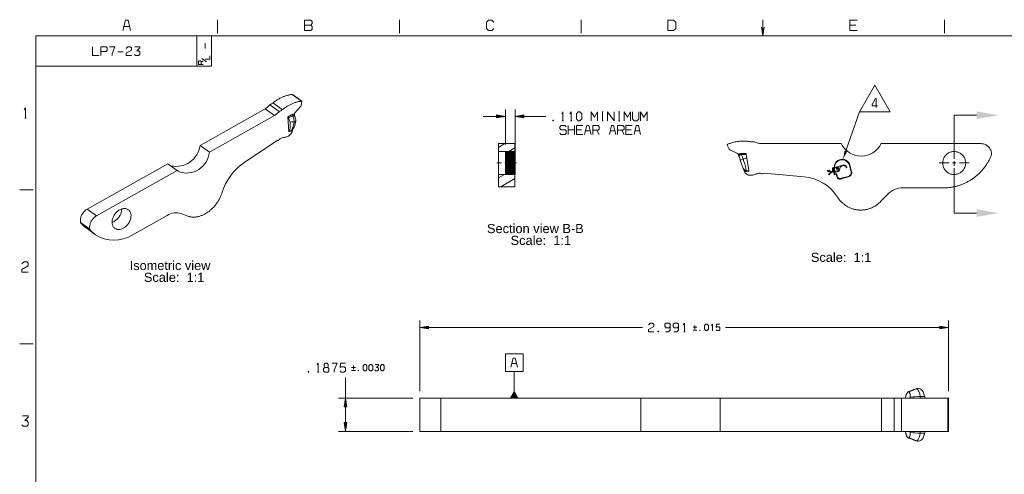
# Model space of a CAD drawing. Header units: inches. Extents: x 7.6 to 26, y -2.6 to 4.5.
# Tile 6 of 16: x 7.6 to 13.2, y 1.4 to 3.9. Entities that reach past the tile are written whole.
import ezdxf

# ---------------------------------------------------------------- set-up
doc = ezdxf.new("R2010")
doc.units = ezdxf.units.IN
doc.header["$MEASUREMENT"] = 0
doc.layers.get('0').update_dxf_attribs({"lineweight": 25})
doc.styles.add('PDF Monospace821BT-Roman', font='arial.ttf')

msp = doc.modelspace()

# ---------------------------------------------------------------- hatches: boundary and pattern name
for points in [[(13.0516, 3.3717), (13.1747, 3.3934), (13.0516, 3.4151), (13.0516, 3.3717), (13.0516, 3.3717), (13.0516, 3.3717)], [(10.3359, 3.3789), (10.3853, 3.3867), (10.3359, 3.3945), (10.3359, 3.3789), (10.3359, 3.3789), (10.3359, 3.3789)], [(10.4896, 3.3945), (10.4403, 3.3867), (10.4896, 3.3789), (10.4896, 3.3945), (10.4896, 3.3945), (10.4896, 3.3945)], [(12.3044, 3.1935), (12.2955, 3.1442), (12.3192, 3.1883), (12.3044, 3.1935), (12.3044, 3.1935), (12.3044, 3.1935)], [(13.0516, 2.8178), (13.1747, 2.8395), (13.0516, 2.8612), (13.0516, 2.8178), (13.0516, 2.8178), (13.0516, 2.8178)], [(9.9505, 2.2008), (9.9011, 2.193), (9.9505, 2.1852), (9.9505, 2.2008), (9.9505, 2.2008), (9.9505, 2.2008)], [(12.8426, 2.1852), (12.892, 2.193), (12.8426, 2.2008), (12.8426, 2.1852), (12.8426, 2.1852), (12.8426, 2.1852)], [(9.4892, 1.7432), (9.4814, 1.7926), (9.4735, 1.7432), (9.4892, 1.7432), (9.4892, 1.7432), (9.4892, 1.7432)], [(10.4605, 1.7926), (10.4355, 1.8358), (10.4105, 1.7926), (10.4605, 1.7926), (10.4605, 1.7926), (10.4605, 1.7926)], [(9.4735, 1.6544), (9.4814, 1.6051), (9.4892, 1.6544), (9.4735, 1.6544), (9.4735, 1.6544), (9.4735, 1.6544)]]:
    msp.add_hatch(color=7).paths.add_polyline_path(points)

# ---------------------------------------------------------------- linework, layer by layer
at = {"color": 7, "lineweight": 9}
for points in [[(8.2655, 3.8716), (8.2508, 3.9306), (8.237, 3.9306), (8.2223, 3.8716)], [(8.7565, 3.8573), (8.7565, 3.9328)], [(9.2494, 3.9031), (9.2848, 3.9031), (9.2926, 3.911), (9.2926, 3.9228), (9.2848, 3.9306), (9.2494, 3.9306), (9.2494, 3.8716), (9.2848, 3.8716), (9.2926, 3.8795), (9.2926, 3.8952), (9.2848, 3.9031)], [(9.7858, 3.8573), (9.7858, 3.9328)], [(10.3211, 3.9188), (10.3093, 3.9306), (10.2896, 3.9306), (10.2778, 3.9188), (10.2778, 3.8834), (10.2896, 3.8716), (10.3093, 3.8716), (10.3211, 3.8834)], [(10.8135, 3.8573), (10.8135, 3.9328)], [(11.8424, 3.9332), (11.8426, 3.8417)], [(12.3766, 3.9306), (12.3333, 3.9306), (12.3333, 3.8716), (12.3766, 3.8716)], [(12.3333, 3.9031), (12.3687, 3.9031)], [(12.869, 3.8573), (12.869, 3.9328)], [(8.2282, 3.8952), (8.2596, 3.8952)], [(11.8346, 3.891), (11.8426, 3.8417), (11.8503, 3.8911)], [(7.7292, 3.6698), (8.7224, 3.6698), (8.7224, 3.8417)], [(8.6408, 3.6698), (8.6408, 3.8417)], [(8.6867, 3.7696), (8.6867, 3.7996)], [(8.0502, 3.7806), (8.0502, 3.7306), (8.0869, 3.7306)], [(8.0969, 3.7539), (8.1269, 3.7539), (8.1335, 3.7606), (8.1335, 3.7739), (8.1269, 3.7806), (8.0969, 3.7806), (8.0969, 3.7306)], [(8.1469, 3.7806), (8.1769, 3.7806), (8.1602, 3.7406), (8.1602, 3.7306)], [(8.1935, 3.7506), (8.2235, 3.7506)], [(8.2402, 3.7706), (8.2502, 3.7806), (8.2635, 3.7806), (8.2702, 3.7739), (8.2702, 3.7606), (8.2402, 3.7439), (8.2402, 3.7306), (8.2702, 3.7306)], [(8.2869, 3.7373), (8.2935, 3.7306), (8.3102, 3.7306), (8.3169, 3.7373), (8.3169, 3.7506), (8.3102, 3.7573), (8.3002, 3.7573), (8.3169, 3.7739), (8.3169, 3.7806), (8.2902, 3.7806)], [(8.6764, 3.6799), (8.6492, 3.6799), (8.6492, 3.6963), (8.6528, 3.6999), (8.6601, 3.6999), (8.6637, 3.6963), (8.6637, 3.6799)], [(8.6637, 3.6927), (8.6764, 3.6999)], [(8.6953, 3.6947), (8.668, 3.7147)], [(8.6867, 3.7095), (8.7139, 3.7095), (8.7139, 3.7295)], [(9.1792, 3.5107), (9.2319, 3.4726)], [(9.0709, 3.4629), (9.1237, 3.4248)], [(12.4835, 3.4369), (12.4835, 3.4869), (12.4802, 3.4869), (12.4602, 3.4536), (12.4602, 3.4469), (12.4902, 3.4469)], [(7.6625, 3.4227), (7.6703, 3.4345), (7.6703, 3.3755)], [(9.1781, 3.3969), (9.1808, 3.398), (9.1835, 3.3986), (9.1863, 3.3987), (9.189, 3.3981), (9.1908, 3.3972), (9.1924, 3.396)], [(10.3853, 3.2273), (10.3853, 3.426)], [(10.4403, 3.1623), (10.4403, 3.426)], [(10.704, 3.4017), (10.7107, 3.4117), (10.7107, 3.3617)], [(10.7507, 3.4017), (10.7574, 3.4117), (10.7574, 3.3617)], [(10.8707, 3.3617), (10.8707, 3.4117), (10.889, 3.3817), (10.9074, 3.4117), (10.9074, 3.3617)], [(10.9324, 3.4117), (10.939, 3.4117)], [(10.9357, 3.3617), (10.9357, 3.4117)], [(10.964, 3.3617), (10.964, 3.4117), (11.0007, 3.3617), (11.0007, 3.4117)], [(11.0257, 3.4117), (11.0324, 3.4117)], [(11.029, 3.3617), (11.029, 3.4117)], [(11.0574, 3.3617), (11.0574, 3.4117), (11.0757, 3.3817), (11.094, 3.4117), (11.094, 3.3617)], [(11.104, 3.4117), (11.104, 3.3717), (11.114, 3.3617), (11.1307, 3.3617), (11.1407, 3.3717), (11.1407, 3.4117)], [(11.1507, 3.3617), (11.1507, 3.4117), (11.169, 3.3817), (11.1874, 3.4117), (11.1874, 3.3617)], [(12.3117, 3.1909), (12.3883, 3.4118)], [(7.6664, 3.3755), (7.6743, 3.3755)], [(9.1919, 3.3885), (9.1904, 3.3899), (9.1885, 3.3908), (9.1852, 3.391), (9.1817, 3.3898), (9.1799, 3.3923), (9.1781, 3.3969), (9.1737, 3.3946), (9.1694, 3.3922), (9.1651, 3.3898), (9.1609, 3.3873), (9.1567, 3.3848), (9.1556, 3.3842)], [(9.1996, 3.3598), (9.1994, 3.3592), (9.1976, 3.3575), (9.1943, 3.3564), (9.1899, 3.356), (9.1899, 3.3639), (9.1888, 3.3722), (9.1866, 3.3802), (9.1851, 3.3839), (9.1817, 3.3898), (9.1773, 3.3878), (9.1728, 3.3856), (9.1685, 3.3835), (9.164, 3.3812), (9.1596, 3.379), (9.1578, 3.378)], [(9.1614, 3.301), (9.1641, 3.3021), (9.1687, 3.3039), (9.1733, 3.3056), (9.1752, 3.3079), (9.1771, 3.3107), (9.1796, 3.3153), (9.1819, 3.3205), (9.1854, 3.3312), (9.1881, 3.343), (9.1899, 3.356), (9.185, 3.3557), (9.1801, 3.3553), (9.1752, 3.3548), (9.1703, 3.3543), (9.1671, 3.3539)], [(10.2603, 3.3867), (10.3359, 3.3867)], [(10.4896, 3.3867), (10.614, 3.3867)], [(10.7074, 3.3617), (10.714, 3.3617)], [(10.754, 3.3617), (10.7607, 3.3617)], [(10.9324, 3.3617), (10.939, 3.3617)], [(11.0257, 3.3617), (11.0324, 3.3617)], [(13.0516, 3.3934), (12.9247, 3.3934), (12.9247, 3.295), (12.9247, 3.146)], [(9.1805, 3.3114), (9.1818, 3.3106), (9.1799, 3.3081), (9.1767, 3.305), (9.1733, 3.303), (9.1724, 3.3026), (9.161, 3.2985)], [(9.1769, 3.3079), (9.1733, 3.3056), (9.1724, 3.3026)], [(10.6937, 3.2912), (10.7003, 3.2846), (10.7237, 3.2846), (10.7303, 3.2912), (10.7303, 3.3046), (10.7237, 3.3112), (10.7003, 3.3112), (10.6937, 3.3179), (10.6937, 3.3279), (10.7003, 3.3346), (10.7237, 3.3346), (10.7303, 3.3279)], [(10.7403, 3.2846), (10.7403, 3.3346)], [(10.7403, 3.3112), (10.777, 3.3112)], [(10.777, 3.3346), (10.777, 3.2846)], [(10.8237, 3.3346), (10.787, 3.3346), (10.787, 3.2846), (10.8237, 3.2846)], [(10.787, 3.3112), (10.817, 3.3112)], [(10.8703, 3.2846), (10.8578, 3.3346), (10.8462, 3.3346), (10.8337, 3.2846)], [(10.8387, 3.3046), (10.8653, 3.3046)], [(10.8803, 3.2846), (10.8803, 3.3346), (10.9103, 3.3346), (10.917, 3.3279), (10.917, 3.3146), (10.9103, 3.3079), (10.8803, 3.3079)], [(10.9037, 3.3079), (10.917, 3.2846)], [(11.0103, 3.2846), (10.9978, 3.3346), (10.9862, 3.3346), (10.9737, 3.2846)], [(10.9787, 3.3046), (11.0053, 3.3046)], [(11.0203, 3.2846), (11.0203, 3.3346), (11.0503, 3.3346), (11.057, 3.3279), (11.057, 3.3146), (11.0503, 3.3079), (11.0203, 3.3079)], [(11.0437, 3.3079), (11.057, 3.2846)], [(11.1037, 3.3346), (11.067, 3.3346), (11.067, 3.2846), (11.1037, 3.2846)], [(11.067, 3.3112), (11.097, 3.3112)], [(11.1503, 3.2846), (11.1378, 3.3346), (11.1262, 3.3346), (11.1137, 3.2846)], [(11.1187, 3.3046), (11.1453, 3.3046)], [(10.3459, 3.2113), (10.3822, 3.2323)], [(10.3853, 3.1366), (10.4366, 3.1879)], [(10.3853, 3.1437), (10.4295, 3.1879)], [(10.3853, 3.1507), (10.4224, 3.1879)], [(10.3853, 3.1578), (10.4153, 3.1879)], [(10.3853, 3.1649), (10.4083, 3.1879)], [(10.3853, 3.172), (10.4012, 3.1879)], [(10.3853, 3.179), (10.3942, 3.1879)], [(10.3853, 3.1861), (10.3871, 3.1879)], [(10.3853, 3.1879), (10.4403, 3.1879), (10.4403, 3.1229), (10.4403, 3.0579), (10.3853, 3.0579)], [(10.3853, 3.1296), (10.4403, 3.1846)], [(10.3853, 3.1225), (10.4403, 3.1775)], [(10.4053, 3.1879), (10.4396, 3.2077)], [(11.7476, 3.1771), (11.7427, 3.1773), (11.7378, 3.1774), (11.7328, 3.1774), (11.7279, 3.1773), (11.723, 3.1772), (11.7198, 3.1771), (11.715, 3.1762), (11.7106, 3.1741), (11.7069, 3.171), (11.7043, 3.1671)], [(11.7198, 3.1771), (11.7201, 3.171), (11.7163, 3.1702), (11.713, 3.1683), (11.7105, 3.1655), (11.7089, 3.1621), (11.7085, 3.1597), (11.7085, 3.1574), (11.7094, 3.1531)], [(12.9247, 3.1524), (12.9247, 3.2074)], [(10.3633, 3.1229), (10.3365, 3.1229)], [(10.4026, 3.1229), (10.3829, 3.1229)], [(10.3853, 3.1154), (10.4403, 3.1704)], [(10.3853, 3.1083), (10.4403, 3.1633)], [(10.3853, 3.1012), (10.4403, 3.1562)], [(10.3853, 3.0942), (10.4403, 3.1492)], [(10.3853, 3.0871), (10.4403, 3.1421)], [(10.3853, 3.0801), (10.4403, 3.1351)], [(10.3853, 3.073), (10.4403, 3.128)], [(10.3853, 3.0659), (10.4403, 3.1209)], [(10.4223, 3.1229), (10.449, 3.1229)], [(11.7485, 3.1715), (11.7435, 3.1716), (11.7386, 3.1716), (11.7337, 3.1715), (11.7287, 3.1714), (11.7239, 3.1712), (11.7201, 3.171), (11.7214, 3.1689), (11.7246, 3.1618), (11.7276, 3.1541), (11.7305, 3.1453), (11.7167, 3.1403), (11.7149, 3.1395), (11.7145, 3.1393), (11.7144, 3.1393)], [(11.7621, 3.081), (11.7482, 3.0792), (11.7463, 3.091), (11.7435, 3.1036), (11.7396, 3.1173), (11.7353, 3.1313), (11.7305, 3.1453), (11.7325, 3.1458), (11.7372, 3.1471), (11.742, 3.1482), (11.7468, 3.1494), (11.7517, 3.1504)], [(12.8952, 3.1229), (12.8402, 3.1229)], [(12.9346, 3.1229), (12.9149, 3.1229)], [(12.9247, 3.1328), (12.9247, 3.113)], [(12.9247, 3.1263), (12.9247, 3.1066)], [(12.9542, 3.1229), (13.0092, 3.1229)], [(10.3853, 3.0588), (10.4403, 3.1138)], [(10.3914, 3.0579), (10.4403, 3.1068)], [(10.3985, 3.0579), (10.4403, 3.0997)], [(10.4055, 3.0579), (10.4403, 3.0926)], [(10.4126, 3.0579), (10.4403, 3.0855)], [(10.4197, 3.0579), (10.4403, 3.0785)], [(10.4268, 3.0579), (10.4403, 3.0714)], [(10.4339, 3.0579), (10.4403, 3.0644)], [(11.7626, 3.0776), (11.749, 3.0749), (11.748, 3.0748), (11.7438, 3.075), (11.7395, 3.0764), (11.7367, 3.078), (11.7396, 3.0822), (11.7358, 3.0858), (11.734, 3.0878), (11.7316, 3.0921)], [(11.749, 3.0749), (11.7482, 3.0792), (11.7449, 3.0793), (11.7419, 3.0806), (11.7396, 3.0822)], [(12.2674, 3.0904), (12.2571, 3.0904)], [(12.2622, 3.0955), (12.2622, 3.0853)], [(12.318, 3.0971), (12.3132, 3.0971)], [(12.3156, 3.0996), (12.3156, 3.0947)], [(12.9247, 3.0934), (12.9247, 3.0384)], [(13.0516, 2.8395), (12.9247, 2.8395), (12.9247, 2.9379), (12.9247, 3.0869)], [(10.3459, 3.0381), (10.3802, 3.0579)], [(10.3597, 2.9883), (10.4396, 3.0345)], [(7.6379, 2.9712), (7.7135, 2.9712)], [(8.02, 2.8622), (8.0728, 2.8242)], [(7.982, 2.7873), (8.0348, 2.7493)], [(7.6507, 2.553), (7.6625, 2.5648), (7.6782, 2.5648), (7.6861, 2.5569), (7.6861, 2.5412), (7.6507, 2.5215), (7.6507, 2.5057), (7.6861, 2.5057)], [(9.9011, 1.8319), (9.9011, 2.2324)], [(12.892, 1.8319), (12.892, 2.2324)], [(9.9505, 2.193), (11.1617, 2.193)], [(11.1951, 2.208), (11.2051, 2.218), (11.2184, 2.218), (11.2251, 2.2114), (11.2251, 2.198), (11.1951, 2.1814), (11.1951, 2.168), (11.2251, 2.168)], [(11.2917, 2.168), (11.3084, 2.168), (11.3184, 2.178), (11.3184, 2.2114), (11.3117, 2.218), (11.2951, 2.218), (11.2884, 2.2114), (11.2884, 2.198), (11.2951, 2.1914), (11.3117, 2.1914), (11.3184, 2.198)], [(11.3384, 2.168), (11.3551, 2.168), (11.3651, 2.178), (11.3651, 2.2114), (11.3584, 2.218), (11.3417, 2.218), (11.3351, 2.2114), (11.3351, 2.198), (11.3417, 2.1914), (11.3584, 2.1914), (11.3651, 2.198)], [(11.3917, 2.208), (11.3984, 2.218), (11.3984, 2.168)], [(11.4474, 2.1942), (11.4684, 2.1942)], [(11.4474, 2.1778), (11.4684, 2.1778)], [(11.4579, 2.1837), (11.4579, 2.2047)], [(11.5524, 2.2035), (11.5571, 2.2105), (11.5571, 2.1755)], [(11.5547, 2.1755), (11.5594, 2.1755)], [(11.578, 2.1802), (11.5827, 2.1755), (11.5944, 2.1755), (11.599, 2.1802), (11.599, 2.1919), (11.5944, 2.1965), (11.5827, 2.1965), (11.578, 2.193), (11.5804, 2.2105), (11.599, 2.2105)], [(11.6314, 2.193), (12.8426, 2.193)], [(11.3951, 2.168), (11.4017, 2.168)], [(7.638, 2.1006), (7.7135, 2.1006)], [(10.4539, 1.9684), (10.4414, 2.0184), (10.4297, 2.0184), (10.4172, 1.9684)], [(9.3202, 1.9805), (9.3269, 1.9905), (9.3269, 1.9405)], [(9.3635, 1.9671), (9.3802, 1.9671), (9.3835, 1.9738), (9.3835, 1.9838), (9.3769, 1.9905), (9.3669, 1.9905), (9.3602, 1.9838), (9.3602, 1.9738), (9.3635, 1.9671), (9.3569, 1.9605), (9.3569, 1.9471), (9.3635, 1.9405), (9.3802, 1.9405), (9.3869, 1.9471), (9.3869, 1.9605), (9.3802, 1.9671)], [(9.4035, 1.9905), (9.4335, 1.9905), (9.4169, 1.9505), (9.4169, 1.9405)], [(9.4502, 1.9471), (9.4569, 1.9405), (9.4735, 1.9405), (9.4802, 1.9471), (9.4802, 1.9638), (9.4735, 1.9705), (9.4569, 1.9705), (9.4502, 1.9655), (9.4535, 1.9905), (9.4802, 1.9905)], [(9.5159, 1.9667), (9.5369, 1.9667)], [(9.5159, 1.9503), (9.5369, 1.9503)], [(9.5264, 1.9561), (9.5264, 1.9771)], [(9.6465, 1.9526), (9.6512, 1.948), (9.6628, 1.948), (9.6676, 1.9526), (9.6676, 1.9619), (9.6628, 1.9667), (9.6559, 1.9667), (9.6676, 1.9783), (9.6676, 1.983), (9.6489, 1.983)], [(10.4222, 1.9884), (10.4489, 1.9884)], [(9.3235, 1.9405), (9.3302, 1.9405)], [(9.4814, 1.7926), (9.4814, 1.9105)], [(10.4355, 1.7926), (10.4355, 1.9434)], [(12.6697, 1.8283), (12.6743, 1.8301), (12.6789, 1.8319), (12.6835, 1.8338), (12.688, 1.8356), (12.6926, 1.8375), (12.6971, 1.8394), (12.7017, 1.8412), (12.7062, 1.8431), (12.7108, 1.8451), (12.7118, 1.8455), (12.7069, 1.8453), (12.7025, 1.844)], [(12.7217, 1.8473), (12.7168, 1.847), (12.7121, 1.8456), (12.7118, 1.8455)], [(12.7334, 1.7926), (12.7333, 1.7926), (12.7333, 1.7926), (12.7332, 1.7932), (12.7328, 1.8024), (12.7294, 1.818), (12.7245, 1.8315), (12.7217, 1.8369), (12.7187, 1.8411), (12.7153, 1.8442), (12.7118, 1.8455)], [(9.8617, 1.7926), (9.442, 1.7926)], [(10.0211, 1.7926), (10.0211, 1.6051)], [(12.627, 1.7926), (12.627, 1.6051)], [(12.8886, 1.7926), (12.8886, 1.6051)], [(9.4814, 1.6544), (9.4814, 1.7432)], [(7.6507, 1.6421), (7.6585, 1.6342), (7.6782, 1.6342), (7.6861, 1.6421), (7.6861, 1.6578), (7.6782, 1.6657), (7.6664, 1.6657), (7.6861, 1.6854), (7.6861, 1.6932), (7.6546, 1.6932)], [(9.8617, 1.6051), (9.442, 1.6051)], [(12.7025, 1.5535), (12.7072, 1.5523), (12.7118, 1.5521), (12.7073, 1.5539), (12.7028, 1.5559), (12.6982, 1.5578), (12.6937, 1.5596), (12.6891, 1.5614), (12.6845, 1.5633), (12.68, 1.5652), (12.6754, 1.567), (12.6708, 1.5688), (12.6697, 1.5692)], [(12.7217, 1.5502), (12.7214, 1.5502), (12.7165, 1.5506), (12.7118, 1.5521), (12.7142, 1.5528), (12.7166, 1.5543), (12.7212, 1.5599), (12.7246, 1.5662), (12.7276, 1.5738), (12.7305, 1.584), (12.7328, 1.5951), (12.7328, 1.5975), (12.733, 1.6014), (12.7332, 1.6041), (12.7334, 1.6051)]]:
    msp.add_lwpolyline(points, dxfattribs=at)
for points in [[(11.3055, 3.8716), (11.337, 3.8716), (11.3489, 3.8834), (11.3489, 3.9188), (11.337, 3.9306), (11.3055, 3.9306)], [(15.9528, 3.8417), (7.7292, 3.8417), (7.7292, -1.3815), (15.9528, -1.3815)], [(12.3883, 3.4118), (12.562, 3.4118), (12.4752, 3.5622)], [(10.7874, 3.3717), (10.7974, 3.3617), (10.8074, 3.3617), (10.8174, 3.3717), (10.8174, 3.4017), (10.8074, 3.4117), (10.7974, 3.4117), (10.7874, 3.4017)], [(10.3359, 3.3789), (10.3853, 3.3867), (10.3359, 3.3945)], [(10.4896, 3.3945), (10.4403, 3.3867), (10.4896, 3.3789)], [(10.654, 3.3651), (10.654, 3.3617), (10.6574, 3.3617), (10.6574, 3.3651)], [(9.9505, 2.2008), (9.9011, 2.193), (9.9505, 2.1852)], [(11.4847, 2.1778), (11.4847, 2.1755), (11.4871, 2.1755), (11.4871, 2.1778)], [(11.5127, 2.1826), (11.5197, 2.1755), (11.5267, 2.1755), (11.5337, 2.1826), (11.5337, 2.2035), (11.5267, 2.2105), (11.5197, 2.2105), (11.5127, 2.2035)], [(12.8426, 2.1852), (12.892, 2.193), (12.8426, 2.2008)], [(11.2484, 2.1714), (11.2484, 2.168), (11.2517, 2.168), (11.2517, 2.1714)], [(10.3855, 1.9434), (10.4855, 1.9434), (10.4855, 2.0434), (10.3855, 2.0434)], [(9.5532, 1.9503), (9.5532, 1.948), (9.5555, 1.948), (9.5555, 1.9503)], [(9.5812, 1.955), (9.5882, 1.948), (9.5952, 1.948), (9.6022, 1.955), (9.6022, 1.976), (9.5952, 1.983), (9.5882, 1.983), (9.5812, 1.976)], [(9.6139, 1.955), (9.6209, 1.948), (9.6278, 1.948), (9.6349, 1.955), (9.6349, 1.976), (9.6278, 1.983), (9.6209, 1.983), (9.6139, 1.976)], [(9.6792, 1.955), (9.6862, 1.948), (9.6932, 1.948), (9.7002, 1.955), (9.7002, 1.976), (9.6932, 1.983), (9.6862, 1.983), (9.6792, 1.976)], [(9.2702, 1.9438), (9.2702, 1.9405), (9.2735, 1.9405), (9.2735, 1.9438)], [(9.4892, 1.7432), (9.4814, 1.7926), (9.4735, 1.7432)], [(9.4735, 1.6544), (9.4814, 1.6051), (9.4892, 1.6544)]]:
    msp.add_lwpolyline(points, close=True, dxfattribs=at)
at = {"color": 7, "lineweight": 20}
for points in [[(9.1924, 3.396), (9.1931, 3.4018), (9.1931, 3.4019), (9.1951, 3.406), (9.2269, 3.4426), (9.2294, 3.4467), (9.2307, 3.4507), (9.2337, 3.4703), (9.2331, 3.4723), (9.1803, 3.5104), (9.1792, 3.5107), (9.1752, 3.5102), (9.1712, 3.5096), (9.1671, 3.5088), (9.1631, 3.508), (9.1591, 3.5071), (9.155, 3.5061), (9.151, 3.505), (9.1469, 3.5038), (9.1428, 3.5025), (9.1387, 3.5011), (9.1346, 3.4996), (9.1306, 3.498), (9.1265, 3.4963), (9.1225, 3.4945), (9.1185, 3.4926), (9.1144, 3.4907), (9.1104, 3.4886), (9.1065, 3.4865), (9.1024, 3.4842), (9.0985, 3.4819), (9.0946, 3.4795), (9.0907, 3.4771), (9.0868, 3.4745), (9.0829, 3.4718), (9.0791, 3.4691), (9.0753, 3.4662), (9.0715, 3.4634), (9.0709, 3.4629), (9.0695, 3.4618), (9.0656, 3.4591), (9.0617, 3.4567), (9.0577, 3.4545), (9.0537, 3.4527), (9.0522, 3.451), (9.049, 3.4473), (9.0456, 3.4439), (9.0421, 3.4405), (9.0385, 3.4373), (9.0348, 3.4343), (9.031, 3.4314), (9.0271, 3.4288), (8.6582, 3.2212), (8.7109, 3.1832), (9.0799, 3.3907), (9.0837, 3.3934), (9.0875, 3.3962), (9.0912, 3.3992), (9.0949, 3.4024), (9.0983, 3.4058), (9.1017, 3.4093), (9.105, 3.4129), (9.1065, 3.4146), (9.1105, 3.4164), (9.1144, 3.4186), (9.1184, 3.421), (9.1222, 3.4237), (9.1237, 3.4248), (9.1243, 3.4253), (9.128, 3.4282), (9.1319, 3.431), (9.1357, 3.4337), (9.1395, 3.4364), (9.1434, 3.4389), (9.1473, 3.4414), (9.1512, 3.4439), (9.1552, 3.4462), (9.1592, 3.4484), (9.1632, 3.4505), (9.1672, 3.4526), (9.1712, 3.4546), (9.1753, 3.4564), (9.1793, 3.4582), (9.1833, 3.4599), (9.1874, 3.4615), (9.1915, 3.463), (9.1955, 3.4644), (9.1996, 3.4657), (9.2037, 3.4669), (9.2078, 3.468), (9.2118, 3.469), (9.2158, 3.4699), (9.2199, 3.4707), (9.2239, 3.4714), (9.2279, 3.4721), (9.2319, 3.4726), (9.2331, 3.4723)], [(9.0271, 3.4288), (9.0799, 3.3907)], [(9.0537, 3.4527), (9.1065, 3.4146)], [(9.161, 3.2985), (9.1556, 3.3842), (9.1569, 3.3796), (9.1578, 3.378), (9.1587, 3.3768), (9.1611, 3.3726), (9.1632, 3.3681), (9.1649, 3.3635), (9.1662, 3.3587), (9.1671, 3.3539), (9.1683, 3.3416), (9.1684, 3.3297), (9.1672, 3.3186), (9.1662, 3.3135), (9.1648, 3.3087), (9.1633, 3.3047), (9.1614, 3.301), (9.161, 3.2985)], [(9.1769, 3.3079), (9.1814, 3.3124), (9.1865, 3.3192), (9.1905, 3.3264), (9.1939, 3.3346), (9.1968, 3.344), (9.1989, 3.3544), (9.1996, 3.3598), (9.1999, 3.3665), (9.1987, 3.3744), (9.1966, 3.3807), (9.1935, 3.3864), (9.1919, 3.3885)], [(9.1924, 3.396), (9.1924, 3.3911), (9.1928, 3.3874)], [(10.4396, 3.1879), (10.4396, 3.1229), (10.4396, 3.0579), (10.4396, 2.9883), (10.3459, 2.9883), (10.3459, 3.0579), (10.3459, 3.1229), (10.3459, 3.1879)], [(10.3853, 3.1879), (10.3853, 3.0579)], [(11.7476, 3.1771), (11.7485, 3.1716), (11.7517, 3.1504), (11.7621, 3.081), (11.7626, 3.0776)], [(10.4396, 3.0579), (10.3459, 3.0579)], [(8.2666, 2.8357), (8.2656, 2.8396), (8.2643, 2.8432), (8.2627, 2.8466), (8.2608, 2.8498), (8.2587, 2.8527), (8.2563, 2.8553), (8.2537, 2.8578), (8.2521, 2.8589), (8.2492, 2.8608), (8.246, 2.8624), (8.2426, 2.8637), (8.2391, 2.8646), (8.2354, 2.8653), (8.2317, 2.8655), (8.2278, 2.8655), (8.2238, 2.8651), (8.2198, 2.8644), (8.2157, 2.8633), (8.2117, 2.8619), (8.2076, 2.8602), (8.2036, 2.8582), (8.1996, 2.8559), (8.1958, 2.8532), (8.192, 2.8504), (8.1883, 2.8473), (8.1849, 2.8439), (8.1815, 2.8403), (8.1784, 2.8366), (8.1755, 2.8326), (8.1728, 2.8285), (8.1703, 2.8243), (8.168, 2.82), (8.1661, 2.8155), (8.1644, 2.8111), (8.163, 2.8066), (8.1619, 2.8021), (8.1611, 2.7976), (8.1605, 2.7932), (8.1603, 2.7889), (8.1605, 2.7846), (8.1609, 2.7805), (8.1616, 2.7765), (8.1626, 2.7728), (8.164, 2.7692), (8.1655, 2.7657), (8.1674, 2.7626), (8.1696, 2.7596), (8.1719, 2.757), (8.1746, 2.7546), (8.176, 2.7535)], [(8.1603, 2.7873), (8.1644, 2.7888), (8.1685, 2.7905), (8.1725, 2.7926), (8.1765, 2.795), (8.1803, 2.7976), (8.184, 2.8005), (8.1876, 2.8037), (8.1911, 2.8071), (8.1944, 2.8107), (8.1975, 2.8145), (8.2004, 2.8185), (8.2031, 2.8226), (8.2055, 2.8269), (8.2077, 2.8312), (8.2096, 2.8356), (8.2113, 2.8401), (8.2126, 2.8446), (8.2137, 2.8491), (8.2144, 2.8535), (8.2149, 2.8579), (8.2151, 2.8623), (8.2151, 2.8631)], [(7.9825, 2.7854), (8.0353, 2.7473)], [(12.6778, 1.7926), (12.6776, 1.7926), (12.6774, 1.7928), (12.6769, 1.7937), (12.676, 1.7992), (12.6747, 1.8117), (12.6728, 1.8216), (12.6705, 1.8275), (12.6697, 1.8283), (12.6655, 1.8298), (12.6644, 1.8296), (12.669, 1.8312), (12.6736, 1.833), (12.6783, 1.8346), (12.6828, 1.8364), (12.6874, 1.8381), (12.692, 1.8399), (12.6966, 1.8417), (12.7012, 1.8435), (12.7025, 1.844), (12.7071, 1.8456), (12.7119, 1.8467), (12.7168, 1.8473), (12.7217, 1.8473), (12.7235, 1.8472), (12.7315, 1.8452), (12.738, 1.8416), (12.7437, 1.8364), (12.7492, 1.8283), (12.7535, 1.8172), (12.7562, 1.8035), (12.7577, 1.7989), (12.758, 1.7985), (12.7601, 1.7953), (12.7628, 1.7929), (12.7644, 1.7926)], [(11.1511, 1.7926), (11.1511, 1.6051)], [(11.6008, 1.7926), (11.6008, 1.6051)], [(12.5141, 1.7926), (12.5141, 1.6051)], [(12.5842, 1.7926), (12.5842, 1.6051)], [(12.6478, 1.6051), (12.648, 1.605), (12.6482, 1.6048), (12.6484, 1.6045), (12.6489, 1.6029), (12.6495, 1.6002), (12.6501, 1.5976), (12.6508, 1.5951), (12.6514, 1.5927), (12.652, 1.5904), (12.6527, 1.5882), (12.6533, 1.5862), (12.654, 1.5842), (12.6547, 1.5823), (12.6553, 1.5805), (12.656, 1.5789), (12.6567, 1.5773), (12.6574, 1.5759), (12.6581, 1.5746), (12.6589, 1.5734), (12.6596, 1.5723), (12.6603, 1.5713), (12.661, 1.5705), (12.6617, 1.5697), (12.6624, 1.5691), (12.6632, 1.5686), (12.6639, 1.5682), (12.6644, 1.568), (12.6688, 1.5685), (12.6697, 1.5692), (12.6705, 1.5701), (12.6728, 1.576), (12.6747, 1.5859), (12.676, 1.5984), (12.6769, 1.6039), (12.6774, 1.6047), (12.6776, 1.605), (12.6778, 1.6051)], [(12.7644, 1.6051), (12.7628, 1.6046), (12.7601, 1.6022), (12.758, 1.5991), (12.7562, 1.5946), (12.7562, 1.594), (12.7533, 1.5797), (12.7489, 1.5687), (12.7439, 1.5614), (12.738, 1.556), (12.7298, 1.5517), (12.7217, 1.5502), (12.7169, 1.5503), (12.7119, 1.5508), (12.7071, 1.5519), (12.7025, 1.5535), (12.698, 1.5553), (12.6934, 1.5571), (12.6888, 1.5589), (12.6842, 1.5607), (12.6796, 1.5624), (12.675, 1.5642), (12.6703, 1.5658), (12.6657, 1.5675), (12.6644, 1.568)]]:
    msp.add_lwpolyline(points, dxfattribs=at)
for points in [[(9.1821, 3.3132), (9.1818, 3.3106), (9.1815, 3.3085, -0.233813), (9.1585, 3.2753), (9.156, 3.274), (9.1519, 3.2722), (9.1478, 3.2706), (9.1438, 3.2693), (9.1397, 3.2682), (9.1357, 3.2674), (9.1317, 3.2669), (9.1277, 3.2662), (9.1236, 3.2651), (9.1196, 3.2635), (9.1155, 3.2614), (9.1117, 3.259), (9.1079, 3.2562), (9.1043, 3.253), (9.1023, 3.2509), (9.0985, 3.2509), (9.0944, 3.2494), (9.0928, 3.2485), (8.914, 3.1303, 0.16857), (8.781, 2.9523), (8.7806, 2.9511), (8.7791, 2.9466), (8.7775, 2.9421), (8.7758, 2.9377), (8.774, 2.9332), (8.772, 2.9288), (8.7699, 2.9244), (8.7677, 2.9201), (8.7655, 2.9157), (8.763, 2.9115), (8.7605, 2.9073), (8.758, 2.9031), (8.7553, 2.899), (8.7525, 2.895), (8.7496, 2.891), (8.7467, 2.8871), (8.7436, 2.8832), (8.7404, 2.8794), (8.7372, 2.8757), (8.7339, 2.8721), (8.7305, 2.8686), (8.7271, 2.8652), (8.7236, 2.8618), (8.72, 2.8586), (8.7164, 2.8554), (8.7127, 2.8524), (8.709, 2.8495), (8.7051, 2.8467), (8.7013, 2.8439), (8.6974, 2.8414), (8.6935, 2.8389), (8.6896, 2.8365), (8.6856, 2.8343), (8.6816, 2.8321), (8.6776, 2.8302), (8.6735, 2.8283), (8.6695, 2.8266), (8.6654, 2.8251), (8.6614, 2.8236), (8.6573, 2.8223), (8.6533, 2.8211), (8.6492, 2.8201), (8.6451, 2.8192), (8.6411, 2.8184), (8.6371, 2.8178), (8.6331, 2.8173), (8.6292, 2.8169), (8.6252, 2.8167), (8.6213, 2.8167), (8.6175, 2.8168), (8.6137, 2.817), (8.6099, 2.8173), (8.6062, 2.8179), (8.6026, 2.8185), (8.599, 2.8194), (8.5954, 2.8203), (8.5919, 2.8214), (8.5885, 2.8226), (8.5522, 2.8364, 0.222866), (8.4722, 2.8261), (8.2744, 2.7148, -0.280148), (8.0665, 2.7171)], [(8.5292, 3.081), (8.0728, 2.8242), (8.0688, 2.8217), (8.065, 2.819), (8.0612, 2.816), (8.0577, 2.8128), (8.0543, 2.8093), (8.0511, 2.8056), (8.0481, 2.8017), (8.0453, 2.7976), (8.0429, 2.7934), (8.0407, 2.7891), (8.0387, 2.7847), (8.0371, 2.7802), (8.0358, 2.7757), (8.0347, 2.7712), (8.0341, 2.7668), (8.0337, 2.7624), (8.0337, 2.7581), (8.034, 2.7539), (8.0346, 2.7499), (8.0348, 2.7493), (8.0353, 2.7473), (8.0375, 2.7445), (8.0399, 2.7418), (8.0422, 2.7391), (8.0446, 2.7364), (8.0471, 2.7339), (8.0496, 2.7314), (8.0522, 2.7289), (8.0549, 2.7265), (8.0575, 2.7242), (8.0603, 2.7219), (8.063, 2.7198), (8.0659, 2.7176), (8.0665, 2.7171), (8.0137, 2.7553), (8.0131, 2.7557), (8.0103, 2.7578), (8.0075, 2.7601), (8.0048, 2.7623), (8.0021, 2.7646), (7.9994, 2.767), (7.9969, 2.7694), (7.9944, 2.7719), (7.9919, 2.7745), (7.9894, 2.7771), (7.9871, 2.7798), (7.9848, 2.7826), (7.9825, 2.7854), (7.982, 2.7873), (7.9819, 2.788), (7.9812, 2.792), (7.981, 2.7962), (7.981, 2.8005), (7.9813, 2.8048), (7.982, 2.8093), (7.983, 2.8138), (7.9843, 2.8183), (7.986, 2.8228), (7.9879, 2.8271), (7.9901, 2.8315), (7.9926, 2.8357), (7.9953, 2.8398), (7.9983, 2.8437), (8.0016, 2.8474), (8.0049, 2.8509), (8.0085, 2.8542), (8.0122, 2.8571), (8.0161, 2.8598), (8.02, 2.8622), (8.4765, 3.119), (8.5292, 3.081), (8.5318, 3.0785), (8.5345, 3.0762), (8.5374, 3.074, 0.48864), (8.7109, 3.1832)], [(12.6644, 1.8296, 0.178314), (12.6489, 1.7946), (12.6484, 1.7931), (12.6482, 1.7927), (12.648, 1.7926), (12.6478, 1.7926)]]:
    msp.add_lwpolyline(points, format="xyb", dxfattribs=at)
for points in [[(10.3459, 3.1879), (10.4396, 3.1879), (10.4396, 3.2323), (10.3459, 3.2323)], [(12.8597, 3.1229), (12.8599, 3.118), (12.8604, 3.1131), (12.8614, 3.1082), (12.8626, 3.1035), (12.8643, 3.0989), (12.8663, 3.0944), (12.8686, 3.0901), (12.8712, 3.0859), (12.8742, 3.082), (12.8774, 3.0782), (12.881, 3.0748), (12.8847, 3.0717), (12.8887, 3.0688), (12.8929, 3.0662), (12.8973, 3.0639), (12.9018, 3.0621), (12.9065, 3.0605), (12.9112, 3.0593), (12.9161, 3.0585), (12.921, 3.058), (12.9259, 3.0579), (12.9308, 3.0582), (12.9357, 3.0588), (12.9405, 3.0598), (12.9452, 3.0612), (12.9498, 3.063), (12.9543, 3.065), (12.9586, 3.0674), (12.9627, 3.0701), (12.9665, 3.0732), (12.9702, 3.0764), (12.9735, 3.0801), (12.9767, 3.0839), (12.9794, 3.0879), (12.9819, 3.0921), (12.9841, 3.0966), (12.986, 3.1011), (12.9874, 3.1058), (12.9885, 3.1106), (12.9893, 3.1155), (12.9896, 3.1204), (12.9896, 3.1253), (12.9893, 3.1302), (12.9885, 3.1351), (12.9874, 3.1398), (12.986, 3.1446), (12.9842, 3.1491), (12.982, 3.1535), (12.9796, 3.1578), (12.9767, 3.1619), (12.9737, 3.1657), (12.9703, 3.1692), (12.9667, 3.1726), (12.9628, 3.1756), (12.9587, 3.1783), (12.9544, 3.1807), (12.9499, 3.1828), (12.9453, 3.1846), (12.9406, 3.1859), (12.9358, 3.1869), (12.931, 3.1876), (12.926, 3.1879), (12.9211, 3.1878), (12.9162, 3.1873), (12.9114, 3.1865), (12.9066, 3.1853), (12.9019, 3.1838), (12.8974, 3.1819), (12.893, 3.1796), (12.8888, 3.1771), (12.8848, 3.1742), (12.881, 3.1711), (12.8776, 3.1676), (12.8743, 3.1639), (12.8713, 3.16), (12.8687, 3.1559), (12.8663, 3.1515), (12.8644, 3.1471), (12.8627, 3.1424), (12.8614, 3.1377), (12.8605, 3.1328), (12.8599, 3.128), (12.8597, 3.123)], [(12.2157, 3.0769), (12.2281, 3.0719), (12.2209, 3.0655), (12.2237, 3.063), (12.2351, 3.0738), (12.2174, 3.0798), (12.2187, 3.0823), (12.2062, 3.0812), (12.2139, 3.0738)], [(12.2454, 3.0735), (12.2413, 3.0745), (12.2408, 3.0748), (12.2405, 3.0907), (12.242, 3.0922), (12.2449, 3.093)], [(12.2724, 3.0844), (12.2725, 3.0832), (12.2699, 3.0801), (12.2485, 3.0744), (12.248, 3.0938), (12.265, 3.0984), (12.2662, 3.0985), (12.2693, 3.0959)], [(12.266, 3.0914), (12.263, 3.0942), (12.2591, 3.0927), (12.2587, 3.0885), (12.2624, 3.0864), (12.2658, 3.0888)], [(12.2173, 3.0571), (12.2148, 3.0598), (12.2129, 3.0581), (12.2154, 3.0553)], [(12.2214, 3.0609), (12.2189, 3.0635), (12.216, 3.061), (12.2188, 3.0585)], [(10.0211, 1.6051), (9.9011, 1.6051), (9.9011, 1.7926), (10.0211, 1.7926), (11.1511, 1.7926), (11.6008, 1.7926), (12.5141, 1.7926), (12.5842, 1.7926), (12.627, 1.7926), (12.8886, 1.7926), (12.892, 1.7926), (12.892, 1.6051), (12.8886, 1.6051), (12.627, 1.6051), (12.5842, 1.6051), (12.5141, 1.6051), (11.6008, 1.6051), (11.1511, 1.6051)]]:
    msp.add_lwpolyline(points, close=True, dxfattribs=at)
for points in [[(12.511, 3.2323, -0.625839), (12.2861, 3.2323), (11.8294, 3.2323), (11.8272, 3.2325), (11.8224, 3.2331), (11.8175, 3.2341), (11.8128, 3.2352), (11.808, 3.2367), (11.8034, 3.2383), (11.7989, 3.2402), (11.7944, 3.2423), (11.7926, 3.2421), (11.7877, 3.2417), (11.7828, 3.2417), (11.7778, 3.2421), (11.773, 3.2428), (11.7681, 3.2437), (11.7633, 3.2446), (11.7584, 3.2452), (11.7535, 3.2457), (11.7486, 3.2462), (11.7437, 3.2466), (11.7388, 3.2468), (11.7339, 3.2469), (11.729, 3.2469), (11.724, 3.2469), (11.7192, 3.2467), (11.7142, 3.2463), (11.7093, 3.2459), (11.7044, 3.2453), (11.6996, 3.2447), (11.6947, 3.2439), (11.6899, 3.243), (11.685, 3.2421), (11.6802, 3.241), (11.6754, 3.2398), (11.6707, 3.2385), (11.666, 3.2371), (11.6613, 3.2356), (11.6567, 3.2339), (11.652, 3.2323), (11.6475, 3.2304), (11.6429, 3.2285), (11.6421, 3.2282), (11.6405, 3.2248), (11.6407, 3.2245), (11.6488, 3.2043), (11.6515, 3.2003), (11.6551, 3.1977), (11.6989, 3.1767), (11.6991, 3.1767), (11.7021, 3.1732), (11.7043, 3.1671), (11.7094, 3.1531), (11.7144, 3.1393), (11.7316, 3.0921), (11.7367, 3.078), (11.7376, 3.0757, 0.322386), (11.771, 3.0531), (11.7759, 3.0535), (11.7808, 3.054), (11.7856, 3.0549), (11.7903, 3.0561), (11.7951, 3.0576), (11.7996, 3.0593), (11.8025, 3.0605), (11.8051, 3.0617), (11.8099, 3.0632), (11.8146, 3.0642), (11.8195, 3.0646), (11.8244, 3.0646), (11.8293, 3.064), (11.8341, 3.0628), (11.8387, 3.0612), (11.8404, 3.0623), (11.8449, 3.0642), (11.8498, 3.0645), (12.0753, 3.0448, -0.234077), (12.2651, 2.9291), (12.2678, 2.9249), (12.2705, 2.9209), (12.2735, 2.9169), (12.2766, 2.9131), (12.2798, 2.9094), (12.283, 2.9057), (12.2865, 2.9022), (12.29, 2.8987), (12.2937, 2.8955), (12.2974, 2.8923), (12.3012, 2.8892), (12.3052, 2.8862), (12.3092, 2.8834), (12.3133, 2.8807), (12.3176, 2.8782), (12.3218, 2.8757), (12.3262, 2.8735), (12.3306, 2.8713), (12.3351, 2.8693), (12.3396, 2.8674), (12.3442, 2.8657), (12.3489, 2.8641), (12.3536, 2.8627), (12.3584, 2.8614), (12.3632, 2.8603), (12.368, 2.8593), (12.3728, 2.8585), (12.3777, 2.8578), (12.3826, 2.8573), (12.3875, 2.857), (12.3924, 2.8568), (12.3974, 2.8567), (12.4023, 2.8569), (12.4072, 2.8571), (12.4121, 2.8576), (12.417, 2.8581), (12.4219, 2.8589), (12.4267, 2.8598), (12.4315, 2.8608), (12.4362, 2.862), (12.441, 2.8633), (12.4457, 2.8648), (12.4503, 2.8665), (12.4549, 2.8683), (12.4594, 2.8702), (12.4639, 2.8723), (12.4683, 2.8745), (12.4726, 2.8769), (12.4768, 2.8794), (12.481, 2.882), (12.4851, 2.8848), (12.489, 2.8876), (12.493, 2.8907), (12.4967, 2.8938), (12.5004, 2.8971), (12.504, 2.9004), (12.5075, 2.9039), (12.5085, 2.9049), (12.5451, 2.9434, -0.205183), (12.6356, 2.9823), (12.8806, 2.9823), (12.8855, 2.9826), (12.8904, 2.983), (12.8953, 2.9835), (12.9002, 2.9841), (12.9051, 2.9848), (12.9099, 2.9855), (12.9148, 2.9864), (12.9196, 2.9873), (12.9244, 2.9883), (12.9292, 2.9894), (12.934, 2.9905), (12.9387, 2.9918), (12.9435, 2.9931), (12.9483, 2.9945), (12.9529, 2.996), (12.9576, 2.9976), (12.9622, 2.9992), (12.9669, 3.0009), (12.9715, 3.0027), (12.976, 3.0046), (12.9805, 3.0064), (12.985, 3.0085), (12.9894, 3.0106), (12.9939, 3.0128), (12.9983, 3.015), (13.0026, 3.0173), (13.0069, 3.0197), (13.0111, 3.0222), (13.0153, 3.0247), (13.0195, 3.0273), (13.0237, 3.03), (13.0278, 3.0328), (13.0318, 3.0355), (13.0358, 3.0384), (13.0397, 3.0414), (13.0436, 3.0444), (13.0474, 3.0475), (13.0512, 3.0506), (13.055, 3.0538), (13.0587, 3.0571), (13.0623, 3.0604), (13.0658, 3.0638), (13.0694, 3.0672), (13.0728, 3.0707), (13.0762, 3.0743), (13.0796, 3.0779), (13.0828, 3.0816), (13.086, 3.0853), (13.0892, 3.0891), (13.0923, 3.093), (13.0953, 3.0969), (13.0983, 3.1007), (13.1011, 3.1048), (13.104, 3.1088), (13.1067, 3.1129), (13.1094, 3.117), (13.1119, 3.1212), (13.1145, 3.1254), (13.1169, 3.1296), (13.1194, 3.1339), (13.1217, 3.1383), (13.1239, 3.1427), (13.1261, 3.1471), (13.1282, 3.1515), (13.1303, 3.156), (13.1322, 3.1605), (13.1341, 3.1651), (13.1359, 3.1696), (13.1359, 3.1698), (13.136, 3.1723), (13.1358, 3.1771), (13.1351, 3.1821), (13.1342, 3.1869), (13.1328, 3.1916), (13.131, 3.1962), (13.1288, 3.2006), (13.1263, 3.2048), (13.1235, 3.2088), (13.1203, 3.2126), (13.1169, 3.2161), (13.1132, 3.2193), (13.1092, 3.2222), (13.105, 3.2248), (13.1006, 3.2269), (13.096, 3.2288), (13.0913, 3.2303), (13.0865, 3.2313), (13.0817, 3.232), (13.0767, 3.2323), (13.076, 3.2323)], [(12.3326, 3.1172), (12.344, 3.0748), (12.3448, 3.0702), (12.3446, 3.0653), (12.3435, 3.0605), (12.3415, 3.056), (12.3387, 3.0521), (12.3351, 3.0487), (12.331, 3.0461), (12.3264, 3.0444), (12.2856, 3.0335), (12.2828, 3.0323), (12.2779, 3.0315), (12.2731, 3.0322), (12.2687, 3.0342), (12.2649, 3.0373), (12.2623, 3.0414), (12.2609, 3.0461), (12.2574, 3.0593), (12.2464, 3.0564), (12.2455, 3.0669), (12.2376, 3.0707), (12.2365, 3.0748), (12.237, 3.0945), (12.2381, 3.0955), (12.2447, 3.0973, -0.8227)], [(12.3296, 3.1162), (12.341, 3.074), (12.3417, 3.0694), (12.3413, 3.0644), (12.3399, 3.0598), (12.3375, 3.0555), (12.3342, 3.0519), (12.3301, 3.0492), (12.3256, 3.0474), (12.2844, 3.0364), (12.2808, 3.035), (12.2759, 3.0348), (12.2713, 3.0362), (12.2674, 3.0392), (12.2649, 3.0433), (12.2596, 3.0631), (12.2492, 3.0603), (12.2485, 3.07), (12.2678, 3.0751), (12.2688, 3.0755), (12.2733, 3.0778), (12.276, 3.0814), (12.276, 3.0817), (12.2787, 3.0988), (12.2791, 3.1002), (12.2825, 3.103), (12.3016, 3.1082), (12.3046, 3.1076), (12.3089, 3.1052), (12.312, 3.1015), (12.3137, 3.097), (12.3158, 3.0953), (12.3175, 3.0973), (12.3174, 3.0976), (12.316, 3.1023), (12.3133, 3.1064), (12.3096, 3.1095), (12.3051, 3.1114), (12.3003, 3.1121), (12.2999, 3.1121), (12.2478, 3.0981, -0.813063)]]:
    msp.add_lwpolyline(points, format="xyb", close=True, dxfattribs=at)
at = {"color": 7, "lineweight": 9}
for points in [[(12.7562, 1.8035), (12.7562, 1.8034), (12.756, 1.8033), (12.7558, 1.8031), (12.7549, 1.8029), (12.7519, 1.8026), (12.7328, 1.8024, 0.005904), (12.676, 1.7992)], [(12.676, 1.5984, 0.006304), (12.7328, 1.5951), (12.7487, 1.5951), (12.7541, 1.5948), (12.7555, 1.5945), (12.756, 1.5944), (12.7561, 1.5942), (12.7562, 1.594)]]:
    msp.add_lwpolyline(points, format="xyb", dxfattribs=at)
at = {"color": 7, "lineweight": 20}
msp.add_arc((8.5226, 3.2404), 0.1369, 257.829, 351.9402, dxfattribs=at)
msp.add_ellipse((8.2142, 2.8061), major_axis=(0.0381, 0.0525), ratio=0.71836, start_param=3.141332, end_param=5.718104, dxfattribs=at)

# ---------------------------------------------------------------- texts
at = {"color": 7, "attachment_point": 4, "style": 'PDF Monospace821BT-Roman'}
for s, insert, char_height in [('Section view B-B', (10.2815, 2.7518), 0.05185), ('Scale:  1:1', (10.415, 2.6851), 0.05185), ('Scale:  1:1', (12.1137, 2.5892), 0.05185), ('Isometric view', (8.2605, 2.5428), 0.051549), ('Scale:  1:1', (8.3405, 2.4762), 0.05185)]:
    msp.add_mtext(s, dxfattribs=dict(at, insert=insert, char_height=char_height))

doc.saveas('drawing.dxf')
